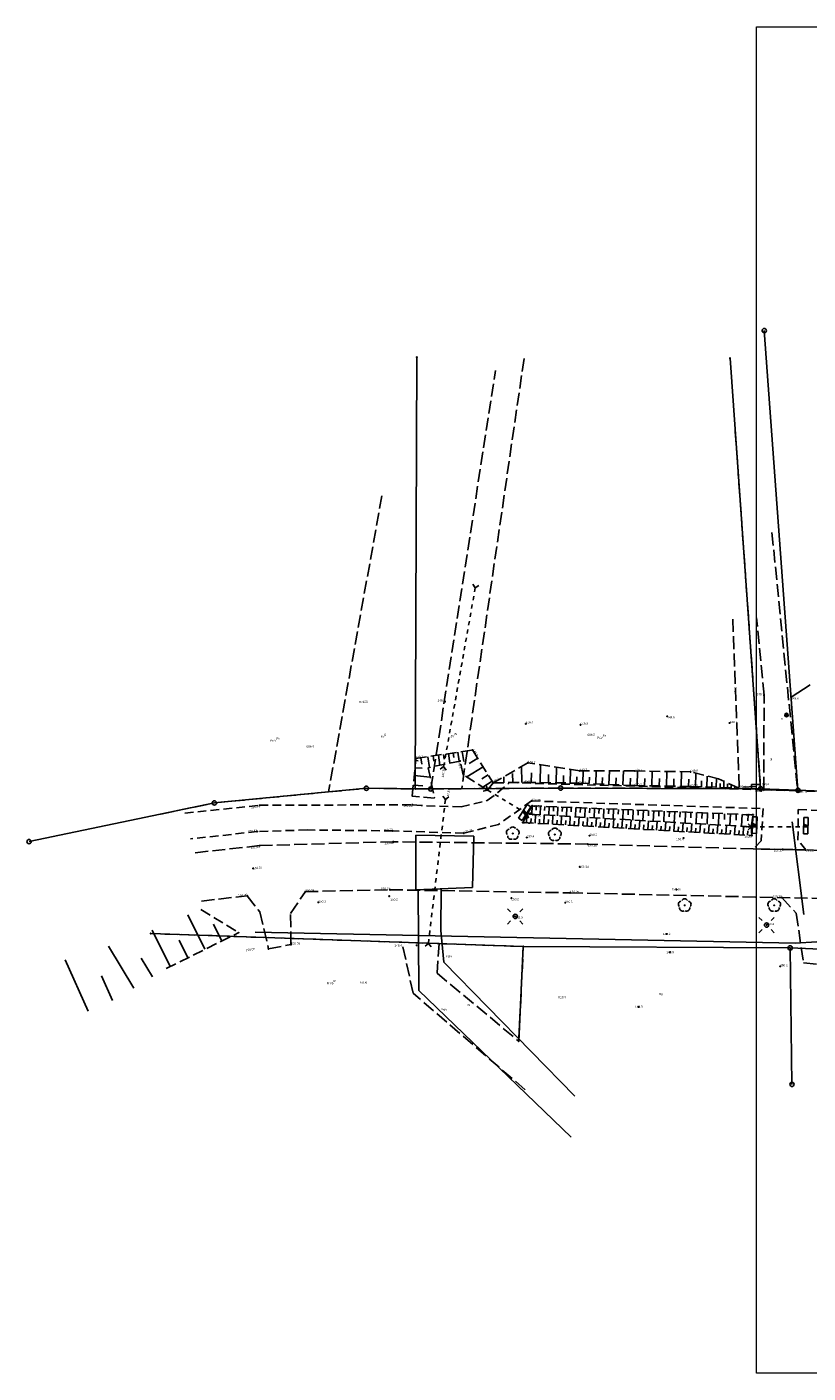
# Model space of a CAD drawing. Extents: x 7583285 to 7585126, y 6019995 to 6020809.
# Tile 3 of 54: x 7583574 to 7583665, y 6020644 to 6020800. Entities that reach past the tile are written whole.
import ezdxf
from ezdxf.enums import TextEntityAlignment as Align

# ---------------------------------------------------------------- set-up
doc = ezdxf.new("R2010")
doc.units = 0
doc.header["$MEASUREMENT"] = 0
for name, pattern in [('1_1', [0]), ('1_OTKC', [1.5, 1, -0.5]), ('1_OTKJ', [2, 1.5, -0.5]), ('1_OTKM', [0]), ('1_OTKR', [0]), ('1_OTRK', [1.75, 1.25, -0.5]), ('1_OTRKG', [1.75, 1.25, -0.5]), ('4_SULO', [0]), ('4_SUPP_P', [2, 1.5, -0.5]), ('GUK', [2, 1.5, -0.5])]:
    doc.linetypes.add(name, pattern=pattern)
doc.layers.get('0').update_dxf_attribs({"linetype": 'CONTINUOUS', "lineweight": 5})
doc.layers.add('Dzialki', color=3, linetype='CONTINUOUS', lineweight=25)
for name, color, linetype in [('Kontury', 3, 'GUK'), ('Numery_dzialek', 7, 'CONTINUOUS'), ('Numery_konturow', 3, 'CONTINUOUS'), ('Numery_uzytkow', 3, 'CONTINUOUS'), ('OTD_L_12', 7, 'CONTINUOUS'), ('OTK_L_0', 7, '1_OTKJ'), ('OTK_L_2', 7, '1_OTKC'), ('OTK_L_5', 7, 'CONTINUOUS'), ('OTK_L_7', 7, '1_OTKM'), ('OTK_L_8', 7, 'CONTINUOUS'), ('OTO_L_0', 7, 'CONTINUOUS'), ('OTR_L_1', 7, '1_OTRK'), ('OTR_T_0', 7, 'CONTINUOUS'), ('OTR_T_1', 7, 'CONTINUOUS'), ('OTZ_T_0', 96, 'CONTINUOUS'), ('P_SUE_E_T_4', 1, 'CONTINUOUS'), ('P_SUE_T_4', 1, 'CONTINUOUS'), ('P_SUEP_E_T_0', 1, 'CONTINUOUS'), ('P_SUEP_L_0', 1, '4_SUPP_P'), ('Punkty', 7, 'CONTINUOUS'), ('SUE_T_3', 7, 'CONTINUOUS'), ('SUL_L_1', 7, '4_SULO'), ('SUP_T_2', 7, 'CONTINUOUS'), ('SUW_E_T_2', 5, 'CONTINUOUS'), ('SUW_T_5', 5, 'CONTINUOUS'), ('SUWP_E_T_0', 5, 'CONTINUOUS')]:
    doc.layers.add(name, color=color, linetype=linetype)

# ---------------------------------------------------------------- blocks, each defined once
blk = doc.blocks.new('GRT')
at = {"linetype": 'Continuous'}
blk.add_circle((0, 0), 0.25, dxfattribs=at)
blk = doc.blocks.new('GRO')
at = {"linetype": 'Continuous'}
blk.add_circle((0, 0), 0.045, dxfattribs=at)
blk = doc.blocks.new('1_OTRN')
at = {"linetype": 'Continuous'}
blk.add_circle((0, 0), 0.045, dxfattribs=at)
blk = doc.blocks.new('1_OTRS')
at = {"linetype": 'Continuous'}
blk.add_circle((0, 0), 0.045, dxfattribs=at)
blk = doc.blocks.new('1_OTZL')
at = {"linetype": 'Continuous'}
blk.add_circle((0, 0), 0.045, dxfattribs=at)
for centre, start, end in [((-0.36, 0.12), 102.1445, 221.86), ((0, 0.38), 30.1401, 149.8599), ((0.36, 0.12), 318.14, 77.8555), ((-0.22, -0.3), 174.1482, 293.8542), ((0.22, -0.3), 246.1458, 5.8518)]:
    blk.add_arc(centre, 0.375, start, end, dxfattribs=at)
blk = doc.blocks.new('4_SUES')
at = {"linetype": 'Continuous'}
for p, q in [((0.5, 0.25), (-0.5, 0.25)), ((-0.5, 0.25), (-0.5, -0.25)), ((0.5, -0.25), (0.5, 0.25)), ((-0.5, -0.25), (0.5, -0.25))]:
    blk.add_line(p, q, dxfattribs=at)
blk = doc.blocks.new('4_SUEO_W')
at = {"linetype": 'Continuous'}
for p, q in [((-0.5303, 0.5303), (-0.8839, 0.8839)), ((0.5303, 0.5303), (0.8839, 0.8839)), ((-0.5303, -0.5303), (-0.8839, -0.8839)), ((0.5303, -0.5303), (0.8839, -0.8839))]:
    blk.add_line(p, q, dxfattribs=at)
blk.add_circle((0, 0), 0.025, dxfattribs=at)
blk = doc.blocks.new('4_SUPP')
at = {"linetype": 'Continuous'}
blk.add_circle((0, 0), 0.25, dxfattribs=at)
blk = doc.blocks.new('4_SUWW')
at = {"linetype": 'Continuous'}
for radius in [0.2, 0.175, 0.15, 0.125, 0.1, 0.075, 0.05, 0.025, 0.00715]:
    blk.add_circle((0, 0), radius, dxfattribs=at)

msp = doc.modelspace()

# ---------------------------------------------------------------- linework, layer by layer
at = {"lineweight": 9}
msp.add_lwpolyline([(7583879.24, 6020643.7), (7583658.74, 6020643.7), (7583658.74, 6020799.62), (7583879.24, 6020799.62), (7583879.24, 6020643.7)], dxfattribs=at)
at = {"layer": 'Dzialki'}
for p, q in [((7583659.63, 6020764.44), (7583663.53, 6020711.21)), ((7583619.39, 6020761.37), (7583619.22, 6020711.37)), ((7583655.67, 6020761.24), (7583659.22, 6020711.38)), ((7583595.94, 6020709.74), (7583613.56, 6020711.43)), ((7583613.56, 6020711.43), (7583619.22, 6020711.37)), ((7583619.22, 6020711.37), (7583621.01, 6020711.35)), ((7583621.01, 6020711.35), (7583636.04, 6020711.46)), ((7583636.04, 6020711.46), (7583659.22, 6020711.38)), ((7583659.22, 6020711.38), (7583663.53, 6020711.21)), ((7583663.53, 6020711.21), (7583676.01, 6020710.75)), ((7583574.48, 6020705.25), (7583595.94, 6020709.74)), ((7583588.57, 6020694.61), (7583631.73, 6020693.1)), ((7583631.19, 6020682.14), (7583631.73, 6020693.1)), ((7583631.73, 6020693.1), (7583662.64, 6020692.94)), ((7583662.64, 6020692.94), (7583662.85, 6020677.13)), ((7583667.04, 6020692.77), (7583662.64, 6020692.94))]:
    msp.add_line(p, q, dxfattribs=at)
at = {"layer": 'Kontury'}
for p, q in [((7583631.81, 6020761.21), (7583624.59, 6020711.38)), ((7583621.01, 6020711.35), (7583628.51, 6020759.82)), ((7583659.22, 6020711.38), (7583656.24, 6020753.26)), ((7583615.35, 6020745.32), (7583609.17, 6020711.01)), ((7583595.94, 6020709.74), (7583609.17, 6020711.01)), ((7583609.17, 6020711.01), (7583613.56, 6020711.43)), ((7583613.56, 6020711.43), (7583621.01, 6020711.35)), ((7583621.01, 6020711.35), (7583624.59, 6020711.38)), ((7583624.59, 6020711.38), (7583636.04, 6020711.46)), ((7583636.04, 6020711.46), (7583659.22, 6020711.38)), ((7583589.73, 6020708.44), (7583595.94, 6020709.74)), ((7583617.67, 6020693.59), (7583588.57, 6020694.61)), ((7583618.96, 6020687.71), (7583617.67, 6020693.59)), ((7583622, 6020693.44), (7583617.67, 6020693.59)), ((7583622, 6020693.44), (7583621.73, 6020690.03)), ((7583631.73, 6020693.1), (7583622, 6020693.44)), ((7583631.19, 6020682.14), (7583631.73, 6020693.1)), ((7583621.73, 6020690.03), (7583631.19, 6020682.14)), ((7583631.94, 6020676.51), (7583618.96, 6020687.71))]:
    msp.add_line(p, q, dxfattribs=at)
at = {"layer": 'OTD_L_12'}
for p, q in [((7583631.16, 6020707.96), (7583632.17, 6020709.54)), ((7583631.58, 6020707.7), (7583632.59, 6020709.28)), ((7583631.98, 6020708.33), (7583631.66, 6020708.75)), ((7583632.09, 6020708.49), (7583631.77, 6020708.91)), ((7583632.17, 6020709.54), (7583632.59, 6020709.28)), ((7583631.16, 6020707.96), (7583631.58, 6020707.7)), ((7583658.31, 6020708.14), (7583658.24, 6020706.22)), ((7583658.28, 6020707.37), (7583658.77, 6020707.16)), ((7583658.28, 6020707.18), (7583658.77, 6020706.97)), ((7583658.81, 6020708.12), (7583658.31, 6020708.14)), ((7583658.81, 6020708.12), (7583658.74, 6020706.2)), ((7583664.21, 6020708.04), (7583664.19, 6020706.17)), ((7583664.2, 6020707.29), (7583664.7, 6020707.1)), ((7583664.2, 6020707.11), (7583664.7, 6020706.92)), ((7583664.71, 6020708.04), (7583664.21, 6020708.04)), ((7583664.71, 6020708.04), (7583664.69, 6020706.17)), ((7583658.74, 6020706.2), (7583658.24, 6020706.22)), ((7583664.69, 6020706.17), (7583664.19, 6020706.17))]:
    msp.add_line(p, q, dxfattribs=at)
at = {"layer": 'OTK_L_0', "linetype": '1_OTKJ'}
for p, q in [((7583660.53, 6020741.06), (7583663.51, 6020711.15)), ((7583659.61, 6020722.2), (7583658.74, 6020731.18)), ((7583659.6, 6020711.25), (7583659.61, 6020722.2)), ((7583659.6, 6020711.25), (7583663.51, 6020711.15)), ((7583601.18, 6020704.79), (7583593.62, 6020703.96)), ((7583616.68, 6020705.24), (7583601.18, 6020704.79)), ((7583639.22, 6020704.97), (7583616.68, 6020705.24)), ((7583658.37, 6020704.4), (7583639.22, 6020704.97)), ((7583661.78, 6020704.35), (7583658.37, 6020704.4)), ((7583664.44, 6020704.29), (7583661.78, 6020704.35)), ((7583696.11, 6020703.42), (7583664.44, 6020704.29)), ((7583604.76, 6020696.94), (7583606.48, 6020699.46)), ((7583606.48, 6020699.46), (7583616.29, 6020699.68)), ((7583616.29, 6020699.68), (7583637.14, 6020699.32)), ((7583637.14, 6020699.32), (7583670.11, 6020698.58)), ((7583594.45, 6020698.36), (7583599.76, 6020698.98)), ((7583599.76, 6020698.98), (7583601.2, 6020697.12)), ((7583661.67, 6020698.77), (7583663.33, 6020696.96)), ((7583601.2, 6020697.12), (7583602.21, 6020692.84)), ((7583604.81, 6020693.33), (7583604.76, 6020696.94)), ((7583663.33, 6020696.96), (7583664.18, 6020691.22)), ((7583602.21, 6020692.84), (7583604.81, 6020693.33)), ((7583664.18, 6020691.22), (7583666.92, 6020690.92))]:
    msp.add_line(p, q, dxfattribs=at)
at = {"layer": 'OTK_L_2', "linetype": '1_OTKC'}
for p, q in [((7583628.79, 6020710.93), (7583630.11, 6020712.09)), ((7583659.6, 6020711.25), (7583630.11, 6020712.09)), ((7583627.54, 6020710.01), (7583628.79, 6020710.93)), ((7583663.51, 6020711.15), (7583659.6, 6020711.25)), ((7583674.52, 6020710.78), (7583663.51, 6020711.15)), ((7583592.52, 6020708.55), (7583601.19, 6020709.46)), ((7583601.19, 6020709.46), (7583618.88, 6020709.53)), ((7583619.88, 6020709.44), (7583618.88, 6020709.53)), ((7583624.53, 6020709.27), (7583619.88, 6020709.44)), ((7583624.53, 6020709.27), (7583627.54, 6020710.01)), ((7583632.69, 6020709.97), (7583628.86, 6020707.25)), ((7583632.69, 6020709.97), (7583659.52, 6020709.08)), ((7583659.52, 6020709.08), (7583659.26, 6020705.35)), ((7583663.54, 6020705.44), (7583663.56, 6020708.98)), ((7583663.56, 6020708.98), (7583683.86, 6020708.12)), ((7583628.86, 6020707.25), (7583624.83, 6020706.23)), ((7583600.89, 6020706.42), (7583593.17, 6020705.57)), ((7583606.68, 6020706.61), (7583600.89, 6020706.42)), ((7583616.6, 6020706.5), (7583606.68, 6020706.61)), ((7583624.83, 6020706.23), (7583616.6, 6020706.5)), ((7583659.26, 6020705.35), (7583658.37, 6020704.4)), ((7583661.78, 6020704.35), (7583658.37, 6020704.4)), ((7583664.44, 6020704.29), (7583661.78, 6020704.35)), ((7583664.44, 6020704.29), (7583663.54, 6020705.44))]:
    msp.add_line(p, q, dxfattribs=at)
at = {"layer": 'OTK_L_5', "linetype": '1_OTKR'}
for p, q in [((7583622.22, 6020699.79), (7583619.53, 6020699.68)), ((7583619.53, 6020699.68), (7583619.63, 6020688)), ((7583622.19, 6020694.97), (7583622.22, 6020699.79)), ((7583622.53, 6020691.31), (7583622.19, 6020694.97)), ((7583637.7, 6020675.77), (7583622.53, 6020691.31)), ((7583619.63, 6020688), (7583637.26, 6020671.04))]:
    msp.add_line(p, q, dxfattribs=at)
at = {"layer": 'OTK_L_7', "linetype": '1_OTKM'}
for p, q in [((7583619.26, 6020706.02), (7583625.99, 6020705.9)), ((7583619.26, 6020699.67), (7583619.26, 6020706.02)), ((7583625.99, 6020705.9), (7583625.86, 6020699.93)), ((7583625.86, 6020699.93), (7583619.26, 6020699.67))]:
    msp.add_line(p, q, dxfattribs=at)
at = {"layer": 'OTK_L_8', "linetype": '1_OTKJ'}
for p, q in [((7583625.88, 6020735.06), (7583626.16, 6020734.65)), ((7583625.99, 6020733.69), (7583625.9, 6020733.21)), ((7583626.16, 6020734.65), (7583626.07, 6020734.17)), ((7583626.57, 6020734.93), (7583626.16, 6020734.65)), ((7583625.82, 6020732.72), (7583625.73, 6020732.24)), ((7583625.48, 6020730.8), (7583625.39, 6020730.32)), ((7583625.65, 6020731.76), (7583625.56, 6020731.28)), ((7583625.31, 6020729.84), (7583625.22, 6020729.35)), ((7583624.97, 6020727.91), (7583624.88, 6020727.43)), ((7583625.14, 6020728.87), (7583625.05, 6020728.39)), ((7583624.63, 6020725.99), (7583624.54, 6020725.5)), ((7583624.8, 6020726.95), (7583624.71, 6020726.47)), ((7583624.46, 6020725.02), (7583624.37, 6020724.54)), ((7583624.12, 6020723.1), (7583624.03, 6020722.62)), ((7583624.29, 6020724.06), (7583624.2, 6020723.58)), ((7583623.78, 6020721.17), (7583623.69, 6020720.69)), ((7583623.95, 6020722.13), (7583623.86, 6020721.65)), ((7583623.61, 6020720.21), (7583623.52, 6020719.73)), ((7583623.27, 6020718.28), (7583623.18, 6020717.8)), ((7583623.44, 6020719.25), (7583623.35, 6020718.76)), ((7583623.1, 6020717.32), (7583623.01, 6020716.84)), ((7583622.76, 6020715.4), (7583622.67, 6020714.91)), ((7583622.93, 6020716.36), (7583622.84, 6020715.88)), ((7583622.5, 6020713.94), (7583622.09, 6020713.66)), ((7583622.59, 6020714.43), (7583622.5, 6020713.94)), ((7583622.5, 6020713.94), (7583622.78, 6020713.53)), ((7583622.4, 6020710.51), (7583622.71, 6020710.12)), ((7583623.1, 6020710.43), (7583622.71, 6020710.12)), ((7583627.57, 6020711.23), (7583627.09, 6020711.11)), ((7583627.57, 6020711.23), (7583627.45, 6020711.71)), ((7583628, 6020710.97), (7583627.57, 6020711.23)), ((7583628.84, 6020710.47), (7583628.42, 6020710.72)), ((7583629.68, 6020709.96), (7583629.26, 6020710.22)), ((7583622.59, 6020709.11), (7583622.53, 6020708.61)), ((7583622.71, 6020710.12), (7583622.65, 6020709.62)), ((7583630.51, 6020709.46), (7583630.09, 6020709.71)), ((7583631.35, 6020708.95), (7583630.93, 6020709.21)), ((7583632.19, 6020708.45), (7583631.77, 6020708.7)), ((7583622.35, 6020707.09), (7583622.29, 6020706.59)), ((7583622.47, 6020708.1), (7583622.41, 6020707.6)), ((7583632.67, 6020708.57), (7583632.19, 6020708.45)), ((7583632.31, 6020707.97), (7583632.19, 6020708.45)), ((7583657.77, 6020707.32), (7583658.12, 6020706.97)), ((7583622.23, 6020706.08), (7583622.17, 6020705.58)), ((7583657.77, 6020706.62), (7583658.12, 6020706.97)), ((7583658.12, 6020706.97), (7583658.63, 6020706.97)), ((7583659.15, 6020706.97), (7583659.66, 6020706.97)), ((7583660.17, 6020706.97), (7583660.69, 6020706.97)), ((7583661.2, 6020706.97), (7583661.71, 6020706.98)), ((7583662.23, 6020706.98), (7583662.74, 6020706.98)), ((7583663.25, 6020706.98), (7583663.77, 6020706.98)), ((7583664.28, 6020706.98), (7583664.78, 6020706.98)), ((7583621.99, 6020704.06), (7583621.93, 6020703.56)), ((7583622.11, 6020705.07), (7583622.05, 6020704.57)), ((7583621.87, 6020703.05), (7583621.81, 6020702.55)), ((7583621.63, 6020701.03), (7583621.57, 6020700.53)), ((7583621.75, 6020702.04), (7583621.69, 6020701.54)), ((7583621.51, 6020700.02), (7583621.45, 6020699.52)), ((7583621.27, 6020698), (7583621.21, 6020697.5)), ((7583621.39, 6020699.01), (7583621.33, 6020698.51)), ((7583621.15, 6020696.99), (7583621.09, 6020696.49)), ((7583620.91, 6020694.97), (7583620.85, 6020694.47)), ((7583621.03, 6020695.98), (7583620.97, 6020695.48)), ((7583620.73, 6020693.46), (7583620.34, 6020693.16)), ((7583620.79, 6020693.96), (7583620.73, 6020693.46)), ((7583620.73, 6020693.46), (7583621.04, 6020693.08))]:
    msp.add_line(p, q, dxfattribs=at)
at = {"layer": 'OTO_L_0'}
msp.add_line((7583662.76, 6020721.98), (7583664.97, 6020723.42), dxfattribs=at)
at = {"layer": 'OTR_L_1', "linetype": '1_OTRKG'}
for p, q in [((7583618.87, 6020710.53), (7583619.28, 6020714.88)), ((7583619.28, 6020714.88), (7583625.85, 6020715.87)), ((7583625.85, 6020715.87), (7583628.24, 6020712.05)), ((7583628.24, 6020712.05), (7583631.91, 6020712.12)), ((7583631.91, 6020712.12), (7583638.1, 6020712.03)), ((7583638.1, 6020712.03), (7583644.59, 6020711.76)), ((7583644.59, 6020711.76), (7583651.08, 6020711.63)), ((7583651.08, 6020711.63), (7583654.62, 6020711.54)), ((7583654.62, 6020711.54), (7583656.63, 6020711.48)), ((7583658.35, 6020708.35), (7583632.74, 6020709.4)), ((7583631.66, 6020707.47), (7583658.2, 6020705.96)), ((7583590.36, 6020690.55), (7583598.76, 6020694.71))]:
    msp.add_line(p, q, dxfattribs=at)
at = {"layer": 'OTR_L_1', "linetype": '1_1'}
for p, q in [((7583619.86, 6020714.97), (7583619.97, 6020714.23)), ((7583620.67, 6020715.09), (7583620.86, 6020713.85)), ((7583621.29, 6020715.18), (7583621.38, 6020714.58)), ((7583621.89, 6020715.27), (7583622.07, 6020714.1)), ((7583622.48, 6020715.36), (7583622.56, 6020714.79)), ((7583623.05, 6020715.45), (7583623.21, 6020714.34)), ((7583623.6, 6020715.53), (7583623.68, 6020714.99)), ((7583624.14, 6020715.61), (7583624.29, 6020714.57)), ((7583624.66, 6020715.69), (7583624.83, 6020714.54)), ((7583626.45, 6020714.91), (7583625.46, 6020714.3)), ((7583625.81, 6020715.86), (7583625.82, 6020715.8)), ((7583619.18, 6020713.82), (7583620, 6020713.75)), ((7583619.26, 6020714.64), (7583619.56, 6020714.61)), ((7583627.07, 6020713.93), (7583625.17, 6020712.74)), ((7583631.55, 6020712.11), (7583631.51, 6020713.96)), ((7583633.68, 6020712.09), (7583633.71, 6020714.15)), ((7583635.54, 6020712.07), (7583635.57, 6020713.87)), ((7583637.17, 6020712.04), (7583637.19, 6020713.62)), ((7583638.62, 6020712.01), (7583638.68, 6020713.45)), ((7583640.11, 6020711.95), (7583640.17, 6020713.45)), ((7583641.65, 6020711.88), (7583641.72, 6020713.44)), ((7583643.26, 6020711.82), (7583643.33, 6020713.44)), ((7583644.93, 6020711.75), (7583644.97, 6020713.43)), ((7583646.62, 6020711.72), (7583646.66, 6020713.41)), ((7583648.32, 6020711.69), (7583648.35, 6020713.38)), ((7583650.02, 6020711.65), (7583650.05, 6020713.36)), ((7583618.99, 6020711.81), (7583620.08, 6020711.71)), ((7583619.09, 6020712.9), (7583620.94, 6020712.72)), ((7583627.66, 6020712.98), (7583626.94, 6020712.53)), ((7583628.11, 6020712.26), (7583627.02, 6020711.58)), ((7583628.45, 6020712.05), (7583628.45, 6020712.17)), ((7583629.48, 6020712.07), (7583629.47, 6020712.77)), ((7583630.51, 6020712.09), (7583630.49, 6020713.13)), ((7583632.65, 6020712.11), (7583632.66, 6020713.21)), ((7583634.64, 6020712.08), (7583634.65, 6020713.04)), ((7583636.38, 6020712.06), (7583636.39, 6020712.9)), ((7583637.9, 6020712.03), (7583637.91, 6020712.77)), ((7583639.36, 6020711.98), (7583639.39, 6020712.71)), ((7583640.87, 6020711.91), (7583640.9, 6020712.68)), ((7583642.45, 6020711.85), (7583642.48, 6020712.65)), ((7583644.09, 6020711.78), (7583644.13, 6020712.61)), ((7583645.78, 6020711.74), (7583645.79, 6020712.58)), ((7583647.47, 6020711.7), (7583647.49, 6020712.55)), ((7583649.17, 6020711.67), (7583649.18, 6020712.52)), ((7583650.87, 6020711.63), (7583650.89, 6020712.49)), ((7583651.66, 6020711.62), (7583651.7, 6020713.19)), ((7583652.37, 6020711.6), (7583652.38, 6020712.3)), ((7583653, 6020711.58), (7583653.03, 6020712.85)), ((7583653.57, 6020711.57), (7583653.58, 6020712.14)), ((7583654.08, 6020711.55), (7583654.11, 6020712.58)), ((7583654.52, 6020711.54), (7583654.54, 6020711.98)), ((7583654.95, 6020711.53), (7583654.97, 6020712.24)), ((7583655.37, 6020711.52), (7583655.38, 6020711.94)), ((7583655.79, 6020711.51), (7583655.8, 6020711.86)), ((7583656.21, 6020711.49), (7583656.21, 6020711.67)), ((7583632.74, 6020709.4), (7583632.7, 6020708.42)), ((7583633.23, 6020709.38), (7583633.21, 6020708.89)), ((7583633.72, 6020709.36), (7583633.68, 6020708.36)), ((7583634.22, 6020709.34), (7583634.2, 6020708.84)), ((7583634.72, 6020709.32), (7583634.68, 6020708.31)), ((7583635.23, 6020709.3), (7583635.21, 6020708.79)), ((7583635.74, 6020709.28), (7583635.69, 6020708.25)), ((7583636.25, 6020709.26), (7583636.23, 6020708.74)), ((7583636.77, 6020709.23), (7583636.73, 6020708.19)), ((7583637.29, 6020709.21), (7583637.27, 6020708.69)), ((7583637.82, 6020709.19), (7583637.77, 6020708.13)), ((7583638.35, 6020709.17), (7583638.32, 6020708.64)), ((7583638.88, 6020709.15), (7583638.84, 6020708.07)), ((7583639.42, 6020709.13), (7583639.4, 6020708.58)), ((7583639.96, 6020709.1), (7583639.92, 6020708.01)), ((7583640.51, 6020709.08), (7583640.49, 6020708.53)), ((7583641.06, 6020709.06), (7583641.02, 6020707.95)), ((7583641.62, 6020709.04), (7583641.6, 6020708.48)), ((7583642.18, 6020709.01), (7583642.13, 6020707.88)), ((7583642.74, 6020708.99), (7583642.72, 6020708.42)), ((7583643.31, 6020708.97), (7583643.27, 6020707.82)), ((7583643.89, 6020708.94), (7583643.86, 6020708.36)), ((7583644.47, 6020708.92), (7583644.42, 6020707.75)), ((7583645.05, 6020708.9), (7583645.03, 6020708.31)), ((7583645.64, 6020708.87), (7583645.59, 6020707.69)), ((7583646.23, 6020708.85), (7583646.21, 6020708.25)), ((7583646.83, 6020708.82), (7583646.78, 6020707.62)), ((7583647.43, 6020708.8), (7583647.41, 6020708.19)), ((7583648.04, 6020708.77), (7583647.99, 6020707.55)), ((7583648.65, 6020708.75), (7583648.63, 6020708.13)), ((7583649.27, 6020708.72), (7583649.22, 6020707.48)), ((7583649.89, 6020708.7), (7583649.87, 6020708.07)), ((7583650.52, 6020708.67), (7583650.47, 6020707.41)), ((7583651.15, 6020708.65), (7583651.12, 6020708.01)), ((7583632.08, 6020707.45), (7583632.13, 6020708.35)), ((7583632.59, 6020707.42), (7583632.62, 6020707.92)), ((7583633.09, 6020707.39), (7583633.15, 6020708.4)), ((7583633.59, 6020707.36), (7583633.62, 6020707.86)), ((7583634.1, 6020707.33), (7583634.15, 6020708.34)), ((7583634.6, 6020707.3), (7583634.63, 6020707.81)), ((7583635.1, 6020707.27), (7583635.16, 6020708.28)), ((7583635.61, 6020707.25), (7583635.63, 6020707.75)), ((7583636.11, 6020707.22), (7583636.17, 6020708.22)), ((7583636.61, 6020707.19), (7583636.64, 6020707.69)), ((7583637.12, 6020707.16), (7583637.17, 6020708.17)), ((7583637.62, 6020707.13), (7583637.65, 6020707.63)), ((7583638.12, 6020707.1), (7583638.18, 6020708.11)), ((7583638.62, 6020707.07), (7583638.65, 6020707.58)), ((7583639.13, 6020707.05), (7583639.18, 6020708.05)), ((7583639.63, 6020707.02), (7583639.66, 6020707.52)), ((7583640.13, 6020706.99), (7583640.19, 6020707.99)), ((7583640.63, 6020706.96), (7583640.66, 6020707.46)), ((7583641.14, 6020706.93), (7583641.19, 6020707.94)), ((7583641.64, 6020706.9), (7583641.67, 6020707.4)), ((7583642.14, 6020706.87), (7583642.2, 6020707.88)), ((7583642.65, 6020706.84), (7583642.67, 6020707.35)), ((7583643.15, 6020706.82), (7583643.2, 6020707.82)), ((7583643.65, 6020706.79), (7583643.68, 6020707.29)), ((7583644.15, 6020706.76), (7583644.21, 6020707.76)), ((7583644.65, 6020706.73), (7583644.68, 6020707.23)), ((7583645.16, 6020706.7), (7583645.21, 6020707.71)), ((7583645.66, 6020706.67), (7583645.69, 6020707.18)), ((7583646.16, 6020706.64), (7583646.22, 6020707.65)), ((7583646.66, 6020706.62), (7583646.69, 6020707.12)), ((7583647.17, 6020706.59), (7583647.22, 6020707.59)), ((7583648.17, 6020706.53), (7583648.23, 6020707.53)), ((7583649.17, 6020706.47), (7583649.23, 6020707.48)), ((7583650.18, 6020706.42), (7583650.23, 6020707.42)), ((7583651.18, 6020706.36), (7583651.24, 6020707.36)), ((7583651.79, 6020708.62), (7583651.74, 6020707.33)), ((7583652.18, 6020706.3), (7583652.24, 6020707.31)), ((7583652.43, 6020708.59), (7583652.4, 6020707.95)), ((7583653.08, 6020708.57), (7583653.02, 6020707.26)), ((7583653.19, 6020706.25), (7583653.24, 6020707.25)), ((7583653.73, 6020708.54), (7583653.7, 6020707.88)), ((7583654.19, 6020706.19), (7583654.25, 6020707.19)), ((7583654.39, 6020708.51), (7583654.33, 6020707.19)), ((7583655.05, 6020708.49), (7583655.02, 6020707.82)), ((7583655.19, 6020706.13), (7583655.25, 6020707.13)), ((7583655.72, 6020708.46), (7583655.66, 6020707.11)), ((7583656.2, 6020706.07), (7583656.25, 6020707.08)), ((7583656.39, 6020708.43), (7583656.37, 6020707.75)), ((7583657.07, 6020708.4), (7583657.02, 6020707.03)), ((7583657.76, 6020708.37), (7583657.73, 6020707.68)), ((7583647.67, 6020706.56), (7583647.7, 6020707.06)), ((7583648.67, 6020706.5), (7583648.7, 6020707)), ((7583649.68, 6020706.45), (7583649.7, 6020706.95)), ((7583650.68, 6020706.39), (7583650.71, 6020706.89)), ((7583651.68, 6020706.33), (7583651.71, 6020706.83)), ((7583652.69, 6020706.27), (7583652.71, 6020706.78)), ((7583653.69, 6020706.22), (7583653.72, 6020706.72)), ((7583654.69, 6020706.16), (7583654.72, 6020706.66)), ((7583655.69, 6020706.1), (7583655.72, 6020706.6)), ((7583656.7, 6020706.05), (7583656.73, 6020706.55)), ((7583657.2, 6020706.02), (7583657.25, 6020707.02)), ((7583657.7, 6020705.99), (7583657.73, 6020706.49)), ((7583594.85, 6020692.78), (7583592.88, 6020696.76)), ((7583590.82, 6020690.77), (7583588.73, 6020694.98)), ((7583596.81, 6020693.74), (7583595.84, 6020695.69)), ((7583586.61, 6020688.29), (7583583.67, 6020693.16)), ((7583592.86, 6020691.79), (7583591.85, 6020693.83)), ((7583581.33, 6020685.61), (7583578.65, 6020691.56)), ((7583588.79, 6020689.6), (7583587.48, 6020691.77)), ((7583584.15, 6020686.87), (7583582.88, 6020689.69))]:
    msp.add_line(p, q, dxfattribs=at)
at = {"layer": 'OTR_L_1', "linetype": '1_OTRK'}
for p, q in [((7583624.4, 6020714.59), (7583620.72, 6020713.82)), ((7583620.72, 6020713.82), (7583621.43, 6020710.29)), ((7583624.76, 6020713), (7583624.4, 6020714.59)), ((7583632.24, 6020714.38), (7583628.24, 6020712.05)), ((7583638.26, 6020713.45), (7583632.24, 6020714.38)), ((7583644.64, 6020713.44), (7583638.26, 6020713.45)), ((7583651.09, 6020713.34), (7583644.64, 6020713.44)), ((7583654.34, 6020712.52), (7583651.09, 6020713.34)), ((7583627.57, 6020711.23), (7583624.76, 6020713)), ((7583628.24, 6020712.05), (7583627.57, 6020711.23)), ((7583656.63, 6020711.48), (7583654.34, 6020712.52)), ((7583621.43, 6020710.29), (7583618.87, 6020710.53)), ((7583632.74, 6020709.4), (7583632.19, 6020708.45)), ((7583632.19, 6020708.45), (7583631.66, 6020707.47)), ((7583658.12, 6020706.97), (7583632.19, 6020708.45)), ((7583658.12, 6020706.97), (7583658.35, 6020708.35)), ((7583658.2, 6020705.96), (7583658.12, 6020706.97)), ((7583594.38, 6020697.4), (7583598.76, 6020694.71))]:
    msp.add_line(p, q, dxfattribs=at)
at = {"layer": 'OTR_L_1', "linetype": '1_1'}
for p in [(7583618.87, 6020710.53), (7583656.63, 6020711.48), (7583658.2, 6020705.96), (7583598.76, 6020694.71)]:
    msp.add_point(p, dxfattribs=at)
at = {"layer": 'P_SUEP_L_0', "linetype": '4_SUPP_P'}
for p, q in [((7583656.74, 6020711.55), (7583655.98, 6020731.1)), ((7583658.67, 6020711.62), (7583656.74, 6020711.55))]:
    msp.add_line(p, q, dxfattribs=at)
at = {"layer": 'SUL_L_1', "linetype": '4_SULO'}
for p, q in [((7583662.87, 6020707.56), (7583664.21, 6020696.82)), ((7583663.23, 6020693.49), (7583600.66, 6020694.75)), ((7583676.74, 6020694.37), (7583663.23, 6020693.49))]:
    msp.add_line(p, q, dxfattribs=at)

# ---------------------------------------------------------------- block references
at = {"layer": 'OTR_T_0'}
for p in [(7583622.5, 6020713.94), (7583659.6, 6020711.25), (7583663.51, 6020711.15), (7583601.19, 6020709.46), (7583618.88, 6020709.53), (7583622.71, 6020710.12), (7583632.69, 6020709.97), (7583632.19, 6020708.45), (7583600.89, 6020706.42), (7583616.6, 6020706.5), (7583624.83, 6020706.23), (7583601.18, 6020704.79), (7583616.68, 6020705.24), (7583639.19, 6020704.96), (7583661.78, 6020704.35), (7583664.44, 6020704.29), (7583600.43, 6020702.15), (7583638.25, 6020702.33), (7583606.48, 6020699.46), (7583616.29, 6020699.68), (7583637.14, 6020699.32), (7583599.76, 6020698.98), (7583661.67, 6020698.77)]:
    msp.add_blockref('1_OTRS', p, dxfattribs=at)
for p, rotation in [((7583658.12, 6020706.97), 0.41379), ((7583649.46, 6020699.72), 0.41379), ((7583604.81, 6020693.33), 0.41379), ((7583602.21, 6020692.84), 0.4137629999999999)]:
    msp.add_blockref('1_OTRS', p, dxfattribs=dict(at, rotation=rotation))
at = {"layer": 'OTR_T_1'}
for p in [(7583622.66, 6020721.47), (7583659.61, 6020722.2), (7583662.76, 6020721.98), (7583648.4, 6020719.77), (7583632.02, 6020718.9), (7583638.35, 6020718.78), (7583655.62, 6020718.99), (7583619.28, 6020714.88), (7583625.85, 6020715.87), (7583624.4, 6020714.59), (7583632.24, 6020714.38), (7583638.26, 6020713.45), (7583644.64, 6020713.44), (7583651.09, 6020713.34), (7583628.24, 6020712.05), (7583631.91, 6020712.12), (7583638.1, 6020712.03), (7583644.59, 6020711.76), (7583651.08, 6020711.63), (7583656.63, 6020711.48), (7583632.74, 6020709.4), (7583631.66, 6020707.47), (7583658.35, 6020708.35), (7583639.4, 6020705.94), (7583658.2, 6020705.96), (7583661.49, 6020690.81)]:
    msp.add_blockref('1_OTRN', p, dxfattribs=at)
at = {"layer": 'OTR_T_1', "rotation": 0.41379}
for p in [(7583632.13, 6020705.73), (7583650.29, 6020705.67), (7583607.99, 6020698.22), (7583616.2, 6020698.93), (7583630.35, 6020698.71), (7583636.59, 6020698.18), (7583630.79, 6020696.59), (7583648.34, 6020694.56), (7583659.91, 6020695.59), (7583619.37, 6020693.24), (7583648.73, 6020692.44), (7583645.1, 6020686.11)]:
    msp.add_blockref('1_OTRN', p, dxfattribs=at)
at = {"layer": 'OTZ_T_0'}
for p in [(7583630.51, 6020706.2), (7583635.38, 6020706.07), (7583650.42, 6020697.88), (7583660.79, 6020697.88)]:
    msp.add_blockref('1_OTZL', p, dxfattribs=at)
at = {"layer": 'P_SUE_T_4', "rotation": 358.492564}
msp.add_blockref('4_SUES', (7583658.67, 6020711.62), dxfattribs=at)
at = {"layer": 'Punkty'}
for name, p in [('GRT', (7583659.63, 6020764.44)), ('GRO', (7583619.39, 6020761.37)), ('GRO', (7583655.67, 6020761.24)), ('GRT', (7583613.56, 6020711.43)), ('GRO', (7583619.22, 6020711.37)), ('GRT', (7583621.01, 6020711.35)), ('GRT', (7583636.04, 6020711.46)), ('GRT', (7583659.22, 6020711.38)), ('GRT', (7583663.53, 6020711.21)), ('GRT', (7583595.94, 6020709.74)), ('GRT', (7583574.48, 6020705.25)), ('GRO', (7583588.57, 6020694.61)), ('GRO', (7583631.73, 6020693.1)), ('GRT', (7583662.64, 6020692.94)), ('GRO', (7583631.19, 6020682.14)), ('GRT', (7583662.85, 6020677.13))]:
    msp.add_blockref(name, p, dxfattribs=at)
at = {"layer": 'SUE_T_3'}
for name, p in [('4_SUEO_W', (7583630.79, 6020696.59)), ('4_SUPP', (7583630.79, 6020696.59)), ('4_SUEO_W', (7583659.91, 6020695.59)), ('4_SUPP', (7583659.91, 6020695.59))]:
    msp.add_blockref(name, p, dxfattribs=at)
at = {"layer": 'SUP_T_2'}
for p in [(7583630.79, 6020696.59), (7583659.91, 6020695.59)]:
    msp.add_blockref('4_SUPP', p, dxfattribs=at)
at = {"layer": 'SUW_T_5'}
msp.add_blockref('4_SUWW', (7583662.21, 6020719.92), dxfattribs=at)

# ---------------------------------------------------------------- texts
at = {"layer": 'Numery_dzialek'}
for s, p in [('604/2', (7583639.16, 6020717.75)), ('604/4', (7583606.61, 6020716.4)), ('811/6', (7583612.78, 6020689.04)), ('813/4', (7583635.76, 6020687.36))]:
    msp.add_text(s, height=0.25, dxfattribs=at).set_placement(p, align=Align.TOP_LEFT)
at = {"layer": 'Numery_konturow'}
for s, p in [('PsIV', (7583603.13, 6020717.08)), ('£V', (7583615.64, 6020717.53)), ('£V', (7583623.73, 6020717.6)), ('PsV', (7583640.92, 6020717.4)), ('RIVb', (7583609.73, 6020688.98))]:
    msp.add_text(s, height=0.25, dxfattribs=at).set_placement(p, align=Align.TOP_RIGHT)
msp.add_text('PsIV', height=0.25, dxfattribs=at).set_placement((7583622.77, 6020692.1), align=Align.TOP_LEFT)
msp.add_text('PsIV', height=0.25, dxfattribs=at).set_placement((7583622.55, 6020685.78), align=Align.MIDDLE)
at = {"layer": 'Numery_uzytkow'}
for s, p in [('Ps', (7583603.13, 6020717.08)), ('£', (7583615.64, 6020717.53)), ('W', (7583623.73, 6020717.6)), ('Ps', (7583640.92, 6020717.4)), ('R', (7583609.73, 6020688.98)), ('Bp', (7583647.47, 6020687.47))]:
    msp.add_text(s, height=0.25, dxfattribs=at).set_placement(p)
for s, p in [('dr', (7583660.27, 6020714.93)), ('Ps', (7583622.77, 6020692.1))]:
    msp.add_text(s, height=0.25, dxfattribs=at).set_placement(p, align=Align.TOP_LEFT)
msp.add_text('W', height=0.25, dxfattribs=at).set_placement((7583625.57, 6020686.45), align=Align.TOP_RIGHT)
at = {"layer": 'OTR_T_0'}
msp.add_text('147.35', height=0.25, rotation=83.8298, dxfattribs=at).set_placement((7583622.51, 6020713.75), align=Align.MIDDLE_RIGHT)
for s, rotation, p in [('147.54', 80.6421, (7583622.83, 6020710.32)), ('150.38', 358.4832, (7583639.19, 6020704.96))]:
    msp.add_text(s, height=0.25, rotation=rotation, dxfattribs=at).set_placement(p, align=Align.TOP_LEFT)
for s, rotation, p in [('150.25', 358.1001, (7583632.69, 6020709.97)), ('150.34', 14.2156, (7583624.83, 6020706.23)), ('150.24', 0.9947, (7583606.48, 6020699.46)), ('150.25', 358.7442, (7583637.14, 6020699.32)), ('150.06', 0.3019, (7583604.81, 6020693.33)), ('150.06', 8.5384, (7583599.61, 6020692.55))]:
    msp.add_text(s, height=0.25, rotation=rotation, dxfattribs=at).set_placement(p)
for p in [(7583659.6, 6020711.25), (7583661.78, 6020704.35)]:
    msp.add_text('150.37', height=0.25, dxfattribs=at).set_placement(p, align=Align.TOP_RIGHT)
for s, p in [('150.45', (7583663.51, 6020711.15)), ('150.37', (7583664.44, 6020704.29))]:
    msp.add_text(s, height=0.25, dxfattribs=at).set_placement(p, align=Align.TOP_LEFT)
for s, rotation, p in [('150.34', 6.9153, (7583601.19, 6020709.46)), ('150.26', 1.1058, (7583618.88, 6020709.53)), ('150.43', 6.317, (7583601.18, 6020704.79)), ('150.38', 2.943, (7583616.68, 6020705.24))]:
    msp.add_text(s, height=0.25, rotation=rotation, dxfattribs=at).set_placement(p, align=Align.TOP_RIGHT)
for s, rotation, p in [('149.32', 357.5905, (7583632.73, 6020708.35)), ('150.31', 7.5868, (7583600.43, 6020702.15)), ('150.34', 0.8437, (7583638.25, 6020702.33))]:
    msp.add_text(s, height=0.25, rotation=rotation, dxfattribs=at).set_placement(p, align=Align.MIDDLE_LEFT)
msp.add_text('149.22', height=0.25, dxfattribs=at).set_placement((7583658.12, 6020706.97), align=Align.MIDDLE_RIGHT)
for s, rotation, p in [('150.42', 5.14, (7583600.89, 6020706.42)), ('150.35', 1.3345, (7583616.6, 6020706.5)), ('150.22', 0.4138, (7583616.29, 6020699.68)), ('150.20', 5.52, (7583599.76, 6020698.98))]:
    msp.add_text(s, height=0.25, rotation=rotation, dxfattribs=at).set_placement(p, align=Align.RIGHT)
msp.add_text('150.36', height=0.25, rotation=0.4138, dxfattribs=at).set_placement((7583649.46, 6020699.73), align=Align.MIDDLE)
msp.add_text('150.39', height=0.25, dxfattribs=at).set_placement((7583661.67, 6020698.77), align=Align.RIGHT)
at = {"layer": 'OTR_T_1'}
for s, p in [('149.3', (7583622.66, 6020721.47)), ('149.7', (7583659.61, 6020722.2))]:
    msp.add_text(s, height=0.25, dxfattribs=at).set_placement(p, align=Align.RIGHT)
for s, p in [('149.8', (7583662.76, 6020721.98)), ('149.6', (7583648.4, 6020719.77))]:
    msp.add_text(s, height=0.25, dxfattribs=at).set_placement(p, align=Align.TOP_LEFT)
for s, p in [('149.2', (7583632.02, 6020718.9)), ('149.3', (7583638.35, 6020718.78)), ('149.7', (7583655.62, 6020718.99)), ('149.8', (7583651.09, 6020713.34)), ('150.3', (7583651.08, 6020711.63)), ('150.4', (7583656.63, 6020711.48)), ('150.4', (7583659.91, 6020695.59)), ('150.2', (7583661.49, 6020690.81))]:
    msp.add_text(s, height=0.25, dxfattribs=at).set_placement(p)
for s, rotation, p in [('149.1', 8.5691, (7583619.28, 6020714.88)), ('149.2', 302.0323, (7583625.85, 6020715.87)), ('149.5', 351.2181, (7583632.24, 6020714.38)), ('149.7', 359.9102, (7583638.26, 6020713.45)), ('149.7', 359.1118, (7583644.64, 6020713.44)), ('150.1', 30.2208, (7583628.24, 6020712.05)), ('150.2', 359.167, (7583631.91, 6020712.12)), ('150.2', 357.6177, (7583638.1, 6020712.03)), ('150.2', 358.8525, (7583644.59, 6020711.76)), ('150.4', 0.4138, (7583632.13, 6020705.73)), ('150.3', 0.4138, (7583639.4, 6020705.94)), ('150.1', 0.0675, (7583607.99, 6020698.22)), ('150.2', 0.4138, (7583616.33, 6020698.41)), ('150.1', 0.4138, (7583636.59, 6020698.18))]:
    msp.add_text(s, height=0.25, rotation=rotation, dxfattribs=at).set_placement(p)
for s, rotation, p in [('148.0', 282.7575, (7583624.4, 6020714.59)), ('150.2', 0.41, (7583630.35, 6020698.71)), ('149.9', 0.41, (7583630.79, 6020696.59))]:
    msp.add_text(s, height=0.25, rotation=rotation, dxfattribs=at).set_placement(p, align=Align.TOP_LEFT)
for rotation, p in [(357.6522, (7583632.74, 6020709.4)), (356.7437, (7583631.66, 6020707.47))]:
    msp.add_text('150.1', height=0.25, rotation=rotation, dxfattribs=at).set_placement(p, align=Align.MIDDLE_LEFT)
msp.add_text('150.2', height=0.25, dxfattribs=at).set_placement((7583658.35, 6020708.35), align=Align.MIDDLE_RIGHT)
msp.add_text('150.4', height=0.25, rotation=0.4138, dxfattribs=at).set_placement((7583650.29, 6020705.67), align=Align.TOP_RIGHT)
msp.add_text('150.2', height=0.25, dxfattribs=at).set_placement((7583658.2, 6020705.96), align=Align.TOP_RIGHT)
for s, p in [('149.2', (7583648.33, 6020694.56)), ('148.4', (7583617.24, 6020693.22)), ('149.9', (7583648.73, 6020692.44)), ('149.3', (7583645.1, 6020686.13))]:
    msp.add_text(s, height=0.25, rotation=0.4138, dxfattribs=at).set_placement(p, align=Align.MIDDLE)
at = {"layer": 'P_SUE_E_T_4'}
msp.add_text('proj.e', height=0.25, dxfattribs=at).set_placement((7583659.35, 6020711.8))
at = {"layer": 'P_SUEP_E_T_0'}
msp.add_text('proj.e', height=0.25, rotation=272.2317, dxfattribs=at).set_placement((7583656.3, 6020722.76), align=Align.MIDDLE)
at = {"layer": 'SUW_E_T_2'}
msp.add_text('w', height=0.25, dxfattribs=at).set_placement((7583661.83, 6020719.65), align=Align.TOP_RIGHT)
at = {"layer": 'SUWP_E_T_0'}
msp.add_text('wo150', height=0.25, rotation=359.4897, dxfattribs=at).set_placement((7583613.19, 6020721.45), align=Align.MIDDLE)

doc.saveas('drawing.dxf')
